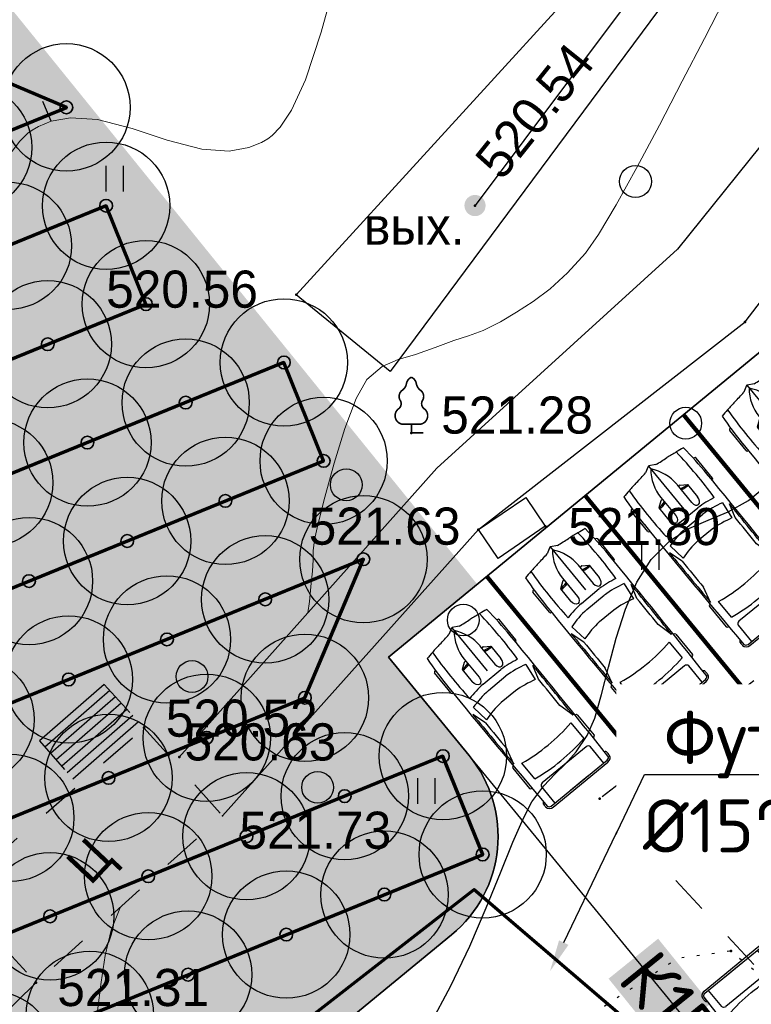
# Model space of a CAD drawing. Header units: millimetres. Extents: x -76021 to 1074922, y 19208 to 400534.
# Tile 16 of 108: x 173666 to 190913, y 110994 to 134185. Entities that reach past the tile are written whole.
import ezdxf
from ezdxf import colors
from ezdxf.entities.mleader import LeaderData, LeaderLine
from ezdxf.math import Vec2, Vec3

# ---------------------------------------------------------------- set-up
doc = ezdxf.new("R2010")
doc.units = ezdxf.units.MM
for name, pattern in [('Д_ТРОТ_ТРУБА', [3, 1.5, -1.5]), ('ДОРОГИ_СТРОЯЩ', [9, 8, -1]), ('Контура низ откосов  Штриховая 0.1-0.5 - - - - - - -', [0.6, 0.1, -0.5])]:
    doc.linetypes.add(name, pattern=pattern)
for name, color, linetype in [('(004) Точки рельефа', 7, 'Continuous'), ('(004a) Точки рельефа (отк.)', 7, 'Continuous'), ('(014) Водопровод', 5, 'ИК_Водопровод -------в--------'), ('(022) Возд. Линии', 7, 'Continuous'), ('(025) Дорога', 7, 'Continuous'), ('(031) Горизонтали', 42, 'Continuous'), ('(035) Откосы', 7, 'Continuous'), ('(036) Растительность', 7, 'Continuous'), ('(038) Деревья', 7, 'Continuous'), ('(039) Земля', 7, 'Continuous')]:
    doc.layers.add(name, color=color, linetype=linetype)
for name, color, linetype, lineweight in [('(032) Горизонтали утолщенные', 32, 'Continuous', 30), ('(042) Бергштрих', 32, 'Continuous', 30), ('В3', 5, 'производственный водопровод', 50)]:
    doc.layers.add(name, color=color, linetype=linetype, lineweight=lineweight)
doc.styles.add('BM-431', font='txt')
doc.styles.add('D-431', font='txt')
doc.styles.add('GOST', font='isocpeur.ttf')
doc.styles.get("Standard").update_dxf_attribs({"font": 'arial.ttf'})
doc.linetypes.add('GAZ_VOZDUSH', pattern='A,1,-2,["~",Standard,S=3,R=0,X=-1.5,Y=-1.5],-1,10', length=14)
doc.linetypes.add('ИК_Водопровод -------в--------', pattern='A,9,-0.6,["В",Standard,S=1.2,R=0,X=0,Y=-0.6],-1.2', length=10.8)
doc.linetypes.add('ОТКОСЫ_НЕУКР', pattern='A,0.5,["|",Standard,S=1.2,R=0,X=0,Y=-1.2],1,["|",Standard,S=0.5,R=0,X=0,Y=-0.5],0.5', length=2)
doc.linetypes.add('ОТКОСЫ_НЕУКР1', pattern='A,0.5,["|",Standard,S=-1.2,R=0,X=0,Y=1.2],1,["|",Standard,S=-0.5,R=0,X=0,Y=0.5],0.5', length=2)
doc.linetypes.add('ПОДПОРНАЯ СТЕНКА', pattern='A,2,["V",Standard,S=1.2,R=0,X=0,Y=-1.2],0.2,["V",Standard,S=0.8,R=0,X=0,Y=-0.8],0.25,["V",Standard,S=0.3,R=0,X=0,Y=-0.3],0.25', length=2.7)
doc.linetypes.add('производственный водопровод', pattern='A,5,-0.5,["В3",Standard,S=0.7,R=0,X=0,Y=-0.35],-2', length=7.5)

# ---------------------------------------------------------------- blocks, each defined once
blk = doc.blocks.new('d')
at = {"layer": '(038) Деревья'}
blk.add_ellipse((0, 0), major_axis=(0.265, 0.265), ratio=1, start_param=5.497787, end_param=11.780972, dxfattribs=at)
blk = doc.blocks.new('I04010')
for p, q in [((-0.412273, 0.007146), (-0.412273, 1.207146)), ((0.387727, 1.207146), (0.387727, 0.007146))]:
    blk.add_line(p, q)
blk = doc.blocks.new('karagach-flat-63')
at = {"layer": '(038) Деревья', "const_width": 0.0375}
for points in [[(-0.208, 1.009, 0.181567), (-0.117, 1.159, 0.303004)], [(0, 1.312, 0.246034), (-0.117, 1.159, 0.489079)], [(0, 1.312, -0.246034), (0.117, 1.159, -0.489079)], [(0.208, 1.009, -0.181567), (0.117, 1.159, -0.303004)], [(-0.208, 1.009, 0.430853), (-0.255, 0.753, 0.548276)], [(0.208, 1.009, -0.430853), (0.255, 0.753, -0.548276)], [(-0.315, 0.559, 0.383603), (-0.255, 0.753, 0.352912)], [(0.315, 0.559, -0.383603), (0.255, 0.753, -0.352912)], [(-0.315, 0.559, 0.626949), (-0.218, 0.206, 0.702465)], [(0.315, 0.559, -0.626949), (0.218, 0.206, -0.702465)]]:
    blk.add_lwpolyline(points, format="xyb", dxfattribs=at)
for points in [[(0, 0.206), (-0.218, 0.206)], [(0, 0), (0, 0.206)], [(0, 0.206), (0.218, 0.206)], [(0, 0), (0.281, 0)]]:
    blk.add_lwpolyline(points, dxfattribs=at)
at = {"layer": '(038) Деревья'}
blk.add_lwpolyline([(0, 0), (0, 0.206)], dxfattribs=at)
blk = doc.blocks.new('A$C05d28b1e')
at = {"layer": '(014) Водопровод', "linetype": 'ByBlock'}
h = blk.add_hatch(color=0, dxfattribs=at)
edge = h.paths.add_edge_path()
edge.add_arc((-90348, -74918), 250, 0, 360)
at = {"layer": '(004) Точки рельефа', "color": 7, "linetype": 'ByBlock', "lineweight": -2}
for p in [(-90348, -74918), (-94563, -77018), (-83981, -77658), (-91848, -80273), (-90266, -82549), (-88693, -82473), (-98152, -87219), (-87406, -88886), (-84317, -92479), (-100697, -93219)]:
    blk.add_point(p, dxfattribs=at)
at = {"layer": '(004) Точки рельефа', "color": 7}
blk.add_point((-96304, -89290), dxfattribs=at)
at = {"layer": '(004a) Точки рельефа (отк.)', "color": 7, "linetype": 'ByBlock', "lineweight": -2}
blk.add_point((-97320, -87907), dxfattribs=at)
at = {"layer": '(014) Водопровод', "linetype": 'GAZ_VOZDUSH', "ltscale": 600, "flags": 128}
blk.add_lwpolyline([(-44342, -33518), (-44199, -33721), (-51302, -39257), (-66135, -51011), (-83417, -65659), (-90348, -74918)], dxfattribs=at)
at = {"layer": '(025) Дорога', "linetype": 'Д_ТРОТ_ТРУБА', "ltscale": 600, "flags": 128}
for points in [[(-82343, -85020), (-87406, -88886), (-78715, -98237), (-74438, -94524)], [(-99094, -86195), (-98142, -87230)], [(-98152, -87219), (-98152, -87219), (-96302, -89288), (-100697, -93219), (-102628, -91119), (-98152, -87219)], [(-100618, -87522), (-99704, -88571)]]:
    blk.add_lwpolyline(points, dxfattribs=at)
at = {"layer": '(025) Дорога', "ltscale": 600}
for points in [[(-99094, -86195), (-100618, -87522)], [(-98959, -86342), (-100486, -87673)], [(-98823, -86489), (-100355, -87824)], [(-98688, -86636), (-100224, -87974)], [(-98552, -86784), (-100092, -88125)], [(-98417, -86931), (-99961, -88276)], [(-98282, -87078), (-99829, -88427)]]:
    blk.add_lwpolyline(points, dxfattribs=at)
at = {"layer": '(031) Горизонтали', "color": 42, "linetype": 'Continuous', "lineweight": 0, "ltscale": 600}
for points in [[(-101360, -73770), (-101081, -73400), (-100886, -73214), (-100786, -73141), (-100640, -73055), (-100342, -72931), (-99882, -72848), (-99246, -72891), (-98429, -73103), (-97604, -73377), (-96785, -73590), (-96145, -73634), (-95681, -73553), (-95380, -73430), (-95233, -73344), (-95132, -73270), (-94940, -73075), (-94672, -72673), (-94346, -71958), (-93972, -70833), (-93614, -69522)], [(-94291, -84513), (-94250, -84245), (-94208, -83813), (-94181, -83528), (-94161, -83263), (-94162, -83051), (-94132, -82790), (-94052, -82437), (-93891, -81790), (-93671, -80987), (-93416, -80166), (-93149, -79463), (-92895, -79018), (-92535, -78711), (-92162, -78544), (-91752, -78425), (-91284, -78261), (-90849, -78095), (-90499, -77986), (-90158, -77863), (-89748, -77656), (-89368, -77431), (-88978, -77178), (-88577, -76876), (-88165, -76504), (-87741, -76040), (-87436, -75600), (-87023, -74903), (-86535, -74021), (-86003, -73025), (-85462, -71987), (-84942, -70981), (-84478, -70076)], [(-101116, -99423), (-100498, -98059), (-100029, -96977), (-99748, -96256), (-99503, -95406), (-99347, -94618), (-99245, -93887), (-99163, -93209), (-99067, -92578), (-98925, -91988), (-98703, -91436)]]:
    blk.add_lwpolyline(points, dxfattribs=at)
at = {"layer": '(032) Горизонтали утолщенные', "color": 32, "linetype": 'Continuous', "lineweight": 30, "ltscale": 600}
blk.add_lwpolyline([(-91417, -94226), (-90916, -93294), (-90473, -92360), (-90083, -91460), (-89744, -90633), (-89454, -89916), (-89209, -89345), (-89007, -88959), (-88727, -88582), (-88466, -88308), (-88214, -88066), (-87963, -87787), (-87704, -87402), (-87527, -86988), (-87365, -86436), (-87201, -85793), (-87018, -85106), (-86802, -84423), (-86534, -83791), (-86199, -83256), (-85758, -82813), (-85311, -82528), (-84853, -82325), (-84383, -82129), (-83900, -81862), (-83399, -81448)], dxfattribs=at)
at = {"layer": '(035) Откосы', "linetype": 'ОТКОСЫ_НЕУКР', "ltscale": 600}
blk.add_lwpolyline([(-43467, -33713), (-50228, -38972), (-65716, -51272), (-69386, -54487), (-82461, -65521), (-92351, -78829), (-94563, -77018), (-83792, -65233), (-70933, -54336), (-66615, -50729), (-55308, -41565), (-45031, -33845), (-46804, -31485)], dxfattribs=at)
at = {"layer": '(035) Откосы', "linetype": 'ОТКОСЫ_НЕУКР1', "ltscale": 600}
for points in [[(-50986, -41802), (-59240, -47211), (-69359, -56302), (-77751, -66219), (-85575, -75948), (-91245, -81100), (-97320, -87907)], [(-96304, -89290), (-90266, -82549), (-83981, -77658), (-77327, -68971), (-66727, -56448), (-57800, -48932), (-50342, -42474)], [(-113250, -105099), (-111868, -104186), (-100697, -93219)]]:
    blk.add_lwpolyline(points, dxfattribs=at)
at = {"layer": '(035) Откосы', "linetype": 'ПОДПОРНАЯ СТЕНКА', "ltscale": 600, "flags": 128}
blk.add_lwpolyline([(-90266, -82549), (-89153, -81794), (-88693, -82473), (-89806, -83228)], close=True, dxfattribs=at)
at = {"layer": '(039) Земля', "linetype": 'Контура низ откосов  Штриховая 0.1-0.5 - - - - - - -', "ltscale": 600, "flags": 128}
blk.add_lwpolyline([(-86134, -102214), (-85379, -102811), (-81529, -99320), (-80460, -97859), (-81142, -95971), (-82766, -93773), (-84317, -92479), (-85585, -92655), (-87908, -94181), (-90103, -96202), (-90561, -97025), (-90388, -97739), (-89186, -99301), (-86134, -102214)], dxfattribs=at)
at = {"layer": '(042) Бергштрих', "color": 32, "linetype": 'Continuous', "lineweight": 30, "ltscale": 600}
blk.add_line((-100342, -72931), (-100535, -72469), dxfattribs=at)
at = {"layer": '(022) Возд. Линии', "xscale": 1000, "yscale": 1000, "zscale": 1000}
blk.add_blockref('karagach-flat-63', (-91848, -80273), dxfattribs=at)
at = {"layer": '(036) Растительность', "linetype": 'Continuous', "xscale": 500, "yscale": 500, "zscale": 500}
for p in [(-98837, -74589), (-86209, -83498), (-91492, -89011)]:
    blk.add_blockref('I04010', p, dxfattribs=at)
at = {"layer": '(038) Деревья', "linetype": 'Continuous', "xscale": 1000, "yscale": 1000, "zscale": 1000}
for p in [(-86565, -74351), (-85381, -80045), (-93382, -81495), (-90625, -84681), (-97018, -86011), (-94059, -88621)]:
    blk.add_blockref('d', p, dxfattribs=at)
at = {"layer": '(004) Точки рельефа', "linetype": 'ByBlock', "insert": (-90056, -74087), "char_height": 875, "attachment_point": 4, "rotation": 51.3096, "style": 'D-431'}
blk.add_mtext('520.54', dxfattribs=at)
at = {"layer": '(004) Точки рельефа', "linetype": 'ByBlock', "char_height": 875, "attachment_point": 4, "style": 'D-431'}
for s, insert in [('520.56', (-99044, -76893)), ('521.28', (-91146, -79858)), ('521.63', (-94269, -82475)), ('521.80', (-88150, -82485)), ('520.52', (-97637, -86997)), ('522.06', (-86906, -88881)), ('521.73', (-95902, -89638)), ('521.31', (-100195, -93342))]:
    blk.add_mtext(s, dxfattribs=dict(at, insert=insert))
at = {"layer": '(004a) Точки рельефа (отк.)', "linetype": 'ByBlock', "insert": (-97195, -87557), "char_height": 875, "attachment_point": 4, "style": 'D-431'}
blk.add_mtext('520.63', dxfattribs=at)
at = {"layer": '(014) Водопровод', "color": 0, "linetype": 'Continuous', "style": 'BM-431'}
blk.add_text('вых.', height=875, dxfattribs=at).set_placement((-92965, -75840))
at = {"layer": '(025) Дорога', "linetype": 'ДОРОГИ_СТРОЯЩ', "style": 'BM-431'}
blk.add_text('Ц', height=875, rotation=46.7599, dxfattribs=at).set_placement((-99416, -90956))
blk = doc.blocks.new('*U311')
at = {"color": 7, "true_color": 0xffffff, "const_width": 100}
blk.add_lwpolyline([(-3000, 0), (3000, 0)], dxfattribs=at)
blk = doc.blocks.new('*U312')
at = {"color": 0, "linetype": 'ByBlock', "lineweight": -2, "transparency": 16777216}
for p in [(0, 6000), (0, 3000), (0, 0)]:
    blk.add_blockref('*U311', p, dxfattribs=at)
blk = doc.blocks.new('*U310')
for p, q in [((536, 950), (536, 936)), ((1182, 988), (568, 988)), ((1214, 950), (1214, 950)), ((3440, 942), (3440, 950)), ((3472, 988), (4087, 988)), ((4119, 950), (4119, 934)), ((1779, 801), (2195, 746)), ((2235, 810), (1899, 912)), ((3412, 904), (3030, 807)), ((3516, 746), (3994, 746)), ((4736, 746), (4242, 746)), ((4736, -851), (4736, 851)), ((4785, -832), (4785, 832)), ((4179, 670), (4179, -670)), ((756, 241), (1313, 241)), ((816, 241), (816, 283)), ((820, 295), (918, 436)), ((918, 436), (1294, 436)), ((1496, -274), (1496, 274)), ((1690, -267), (1690, 267)), ((4736, -267), (4736, 267)), ((83, 156), (3, 10)), ((2102, 216), (2102, -216)), ((0, 0), (1313, 0)), ((3, -10), (83, -156)), ((756, -241), (1313, -241)), ((816, -241), (816, -283)), ((820, -295), (918, -436)), ((918, -436), (1294, -436)), ((2195, -746), (1779, -801)), ((2235, -810), (1899, -912)), ((3412, -904), (3030, -807)), ((3994, -746), (3516, -746)), ((4242, -746), (4736, -746)), ((536, -950), (536, -936)), ((1182, -988), (568, -988)), ((1214, -950), (1214, -950)), ((3440, -942), (3440, -950)), ((3472, -988), (4087, -988)), ((4119, -950), (4119, -934))]:
    blk.add_line(p, q)
for centre, major_axis, ratio, start_param, end_param in [((1046, -12468), (0, 13417), 0.842304, 0.00281, 0.075598), ((568, 950), (0, -37.6), 0.842304, 3.141593, 4.712389), ((1638, -268113), (0, 269063), 0.842304, -0.013397, 0.002797), ((1182, 950), (0, 37.6), 0.842304, -1.570796, 0), ((3472, 950), (0, -37.6), 0.842304, 3.141593, 4.712389), ((4087, 950), (0, 37.6), 0.842304, -1.570796, 0), ((4588, 910), (0, 56.4), 0.842304, -0.013017, 1.249894), ((1638, -268131), (0, 269121), 0.842304, -0.013397, -0.013017), ((4673, 832), (0, -133), 0.842304, 1.570796, 3.128196), ((6583, -699), (0, -7755), 0.842304, 4.528606, 4.561838), ((6757, -699), (0, 7958), 0.842304, 1.367076, 1.39176), ((952, -15087), (0, -15833), 0.842304, 3.096046, 3.200911), ((3414, 137), (0, -2280), 0.842304, 4.449482, 4.652344), ((3436, 137), (0, 2077), 0.842304, 1.245306, 1.50788), ((1638, -268113), (0, -269025), 0.842304, 3.133765, 3.140441), ((3800, 71), (0, -2021), 0.842304, 4.372215, 4.640744), ((2433, -93125), (0, -93935), 0.842304, 3.134049, 3.144098), ((434, 0), (0, 3734), 0.842304, 4.511394, 4.913384), ((912, 0), (0, 3734), 0.842304, 4.511394, 4.913384), ((4242, 670), (0, 75.2), 0.842304, 0, 1.570796), ((4673, 851), (0, -75.2), 0.842304, 1.570796, 3.128196), ((-5194, 1331), (0, -6374), 0.842304, 1.385369, 1.434372), ((756, -1185), (0, 1427), 0.842304, 0, 0.590319), ((832, 283), (0, 18.8), 0.842304, 0.879714, 1.570796), ((331, 432), (0, 696), 0.842304, 4.435146, 4.718221), ((361, 432), (0, 696), 0.842304, 4.435146, 4.718221), ((1290, 339), (161, -9), 0.603834, -1.395552, 1.581315), ((16, 0), (0, -18.8), 0.842304, 4.131459, 5.293319), ((-5194, -1331), (0, 6374), 0.842304, -1.434372, -1.385369), ((756, 1185), (0, 1427), 0.842304, 2.551274, 3.141593), ((3800, -71), (0, -2021), 0.842304, -1.499151, -1.230623), ((832, -283), (0, -18.8), 0.842304, 4.712389, 5.403472), ((331, -432), (0, -696), 0.842304, 1.564964, 1.848039), ((361, -432), (0, -696), 0.842304, 1.564964, 1.848039), ((3414, -137), (0, -2280), 0.842304, -1.510751, -1.307889), ((3436, -137), (0, -2077), 0.842304, -1.50788, -1.245306), ((6583, 699), (0, 7755), 0.842304, 1.721348, 1.754579), ((4242, -670), (0, -75.2), 0.842304, 4.712389, 6.283185), ((6757, 699), (0, 7958), 0.842304, 1.749832, 1.774517), ((952, 15087), (0, -15833), 0.842304, -0.059319, 0.045547), ((1046, 12468), (0, -13417), 0.842304, -0.075598, -0.00281), ((1638, 268113), (0, 269063), 0.842304, 3.138796, 3.15499), ((1638, 268113), (0, -269025), 0.842304, 0.001152, 0.007828), ((2433, 93125), (0, -93935), 0.842304, -0.002505, 0.007544), ((4673, -851), (0, 75.2), 0.842304, 3.15499, 4.712389), ((4673, -832), (0, -133), 0.842304, 0.013397, 1.570796), ((568, -950), (0, 37.6), 0.842304, 1.570796, 3.141593), ((1182, -950), (0, -37.6), 0.842304, 0, 1.570796), ((3472, -950), (0, -37.6), 0.842304, -1.570796, 0), ((4087, -950), (0, 37.6), 0.842304, 3.141593, 4.712389), ((4588, -910), (0, -56.4), 0.842304, -1.249894, 0.013017), ((1638, 268131), (0, 269121), 0.842304, 3.15461, 3.15499)]:
    blk.add_ellipse(centre, major_axis=major_axis, ratio=ratio, start_param=start_param, end_param=end_param)
at = {"extrusion": (0, 0, -1)}
blk.add_ellipse((1290, -339), major_axis=(161, 9), ratio=0.603834, start_param=-1.395552, end_param=1.581315, dxfattribs=at)
blk = doc.blocks.new('*U319')
blk.add_blockref('*U310', (-1936, -355))
blk = doc.blocks.new('*U320')
at = {"color": 0, "linetype": 'ByBlock', "lineweight": -2, "transparency": 16777216}
for p in [(0, 9000), (0, 6000), (0, 3000), (0, 0)]:
    blk.add_blockref('*U319', p, dxfattribs=at)
blk = doc.blocks.new('*U317')
blk.add_blockref('*U310', (-1936, -355))
blk = doc.blocks.new('*U318')
at = {"color": 0, "linetype": 'ByBlock', "lineweight": -2, "transparency": 16777216}
blk.add_blockref('*U317', (0, 0), dxfattribs=at)
blk = doc.blocks.new('фонтан разбрызгиватель')
h = blk.add_hatch(color=256)
h.dxf.hatch_style = 1
h.set_gradient(color1=(0, 0, 255), color2=(0, 0, 255), tint=1)
h.paths.add_polyline_path([(150, 0, 1), (-150, 0, 1)])
at = {"lineweight": 35}
blk.add_circle((0, 0), 150, dxfattribs=at)

msp = doc.modelspace()

# ---------------------------------------------------------------- block references
at = {"color": 5, "lineweight": 50}
msp.add_blockref('A$C05d28b1e', (274748.019, 204725.492), dxfattribs=at)

# ---------------------------------------------------------------- next in the draw order: hatches: boundary and pattern name
at = {"true_color": 0xbdffbd, "transparency": 33554687}
h = msp.add_hatch(color=254, dxfattribs=at)
h.dxf.hatch_style = 1
h.paths.add_polyline_path([(214820.88, 216948.725), (217126.116, 218322.021), (215603.663, 220877.635), (209171.331, 217045.709), (215496.664, 206427.905), (221928.995, 210259.83), (220406.542, 212815.444), (218101.307, 211442.149)], flags=16)
h.paths.add_polyline_path([(224023.649, 225893.664), (217321.878, 221901.225), (218844.331, 219345.611), (221149.566, 220718.907), (224429.993, 215212.33), (222124.757, 213839.035), (223647.21, 211283.421), (230348.982, 215275.86)], flags=16)
h.paths.add_polyline_path([(198145.918, 256389.508), (196714.622, 258810.696), (195945.576, 258343.355), (195452.223, 259155.207), (180753.437, 250222.923), (181792.074, 248513.762), (184954.022, 250435.242), (185778.519, 249078.468)], flags=17)
h.paths.add_polyline_path([(112361.948, 220188.45), (111031.926, 219380.211), (111784.936, 218141.073), (110930.404, 217621.783), (111501.659, 216681.738), (112356.234, 217201.053), (113109.244, 215961.915), (114308.017, 216690.396)], flags=17)
h.paths.add_polyline_path([(105307.447, 232868.899), (103501.698, 231771.566), (104254.708, 230532.428), (103400.281, 230013.202), (108385.746, 221809.221), (109240.278, 222328.51), (109993.288, 221089.372), (111388.913, 221937.478)], flags=17)
h.paths.add_polyline_path([(156979.321, 232925.067), (156752.863, 233297.721), (159914.811, 235219.201), (158876.174, 236928.362), (144177.388, 227996.078), (144670.741, 227184.227), (143901.694, 226716.886), (144568.743, 225588.502)], flags=17)
h.paths.add_polyline_path([(142502.741, 224367.177), (141850.549, 225470.429), (141081.502, 225003.088), (140588.149, 225814.939), (140331.775, 225659.144), (141058.822, 224462.731), (136016.796, 221398.75), (135886.966, 221612.395), (132969.513, 219839.492), (133454.857, 219018.482)], flags=17)
edge = h.paths.add_edge_path(flags=17)
edge.add_line((209900.143, 266779.777), (204300.545, 276526.419))
edge.add_line((204300.545, 276526.419), (202947.914, 275704.44))
edge.add_line((202947.914, 275704.44), (208270.931, 266944.989))
edge.add_line((208270.931, 266944.989), (204339.861, 264556.123))
edge.add_line((204339.861, 264556.123), (205066.907, 263359.71))
edge.add_line((205066.907, 263359.71), (200024.882, 260295.729))
edge.add_line((200024.882, 260295.729), (199297.835, 261492.142))
edge.add_line((199297.835, 261492.142), (199041.461, 261336.346))
edge.add_line((199041.461, 261336.346), (199534.814, 260524.494))
edge.add_line((199534.814, 260524.494), (198765.767, 260057.154))
edge.add_line((198765.767, 260057.154), (200211.92, 257610.833))
edge.add_line((200211.92, 257610.833), (208825.536, 262702.809))
edge.add_arc((207298.879, 265285.311), 3000, 300.5896345, 389.8780372)
edge = h.paths.add_edge_path(flags=17)
edge.add_line((103051.568, 200547.289), (115708.556, 208238.796))
edge.add_arc((114150.599, 210802.537), 3000, 301.2865698, 389.0884551)
edge.add_line((116772.21, 212261.015), (115281.052, 214941.368))
edge.add_line((115281.052, 214941.368), (114147.882, 214252.754))
edge.add_line((114147.882, 214252.754), (114900.892, 213013.616))
edge.add_line((114900.892, 213013.616), (114046.317, 212494.3))
edge.add_line((114046.317, 212494.3), (114409.79, 211896.176))
edge.add_line((114409.79, 211896.176), (101761.821, 204210.15))
edge.add_line((101761.821, 204210.15), (101398.406, 204808.177))
edge.add_line((101398.406, 204808.177), (100543.808, 204288.848))
edge.add_line((100543.808, 204288.848), (99790.798, 205527.986))
edge.add_line((99790.798, 205527.986), (97397.99, 204073.904))
edge.add_line((97397.99, 204073.904), (98929.869, 201553.074))
edge.add_arc((101493.611, 203111.031), 3000, 211.2865698, 301.2865698)
h.paths.add_polyline_path([(97999.15, 208476.285), (98853.749, 208995.615), (98282.494, 209935.661), (97427.851, 209416.305), (96674.841, 210655.443), (94282.077, 209201.388), (96359.352, 205783.065), (98752.16, 207237.147)], flags=17)
h.paths.add_polyline_path([(90752.371, 222327.079), (89897.624, 221807.659), (89144.614, 223046.798), (86751.954, 221592.806), (93243.44, 210910.549), (95636.204, 212364.604), (94883.194, 213603.742), (95737.836, 214123.098)], flags=17)
edge = h.paths.add_edge_path(flags=17)
edge.add_line((100492.154, 234798.756), (100855.623, 234200.64))
edge.add_line((100855.623, 234200.64), (101710.05, 234719.865))
edge.add_line((101710.05, 234719.865), (102463.06, 233480.727))
edge.add_line((102463.06, 233480.727), (104334.413, 234617.926))
edge.add_line((104334.413, 234617.926), (103714.557, 235732.115))
edge.add_arc((101092.946, 234273.637), 3000, 29.0884551, 121.2865698)
edge.add_line((99534.99, 236837.379), (85997.641, 228610.887))
edge.add_arc((87555.597, 226047.145), 3000, 121.2865698, 211.2865698)
edge.add_line((84991.856, 224489.189), (85713.317, 223301.967))
edge.add_line((85713.317, 223301.967), (88105.976, 224755.959))
edge.add_line((88105.976, 224755.959), (87352.966, 225995.097))
edge.add_line((87352.966, 225995.097), (88207.713, 226514.517))
edge.add_line((88207.713, 226514.517), (87844.185, 227112.731))
edge.add_line((87844.185, 227112.731), (100492.154, 234798.756))
edge = h.paths.add_edge_path(flags=17)
edge.add_line((206429.526, 217740.334), (224718.274, 228635.469))
edge.add_line((224718.274, 228635.469), (228392.671, 222467.567))
edge.add_line((228392.671, 222467.567), (233629.64, 225476.287))
edge.add_line((233629.64, 225476.287), (230763.019, 230465.919))
edge.add_arc((228161.755, 228971.453), 3000, 29.8780372, 120.0993966)
edge.add_line((226657.251, 231566.923), (203230.482, 217987.23))
edge.add_arc((204734.987, 215391.76), 3000, 120.0993966, 209.6273998)
edge.add_line((202127.211, 213908.687), (205080.543, 208715.666))
edge.add_line((205080.543, 208715.666), (210103.883, 211572.499))
edge.add_line((210103.883, 211572.499), (206429.526, 217740.334))
edge = h.paths.add_edge_path(flags=17)
edge.add_line((215489.1, 196338.802), (220126.391, 198832.989))
edge.add_arc((218705.336, 201475.072), 3000, 298.2737705, 330.6005223)
edge.add_line((221318.991, 200002.384), (224444.814, 205549.945))
edge.add_arc((227058.469, 204077.258), 3000, 120.9636572, 150.6005223, ccw=False)
edge.add_line((225514.986, 206649.739), (237068.791, 213581.994))
edge.add_arc((235525.308, 216154.476), 3000, 300.9636572, 389.8780372)
edge.add_line((238126.571, 217648.942), (236200.481, 221001.489))
edge.add_line((236200.481, 221001.489), (234625.951, 223742.111))
edge.add_line((234625.951, 223742.111), (229416.389, 220749.137))
edge.add_line((229416.389, 220749.137), (233090.787, 214581.235))
edge.add_line((233090.787, 214581.235), (214802.04, 203686.1))
edge.add_line((214802.04, 203686.1), (211127.682, 209853.934))
edge.add_line((211127.682, 209853.934), (206069.258, 206977.149))
edge.add_line((206069.258, 206977.149), (211460.269, 197497.812))
edge.add_arc((214068.044, 198980.885), 3000, 209.6273998, 298.2737705)
edge = h.paths.add_edge_path(flags=17)
edge.add_line((194192.973, 196985.951), (199241.318, 187599.865))
edge.add_line((199241.318, 187599.865), (206679.698, 191600.629))
edge.add_arc((205258.643, 194242.712), 3000, 298.2737705, 389.6273998)
edge.add_line((207866.419, 195725.785), (202800.909, 204632.774))
edge.add_line((202800.909, 204632.774), (195139.317, 200275.536))
edge.add_arc((192052.271, 199382.7), 3213.567, 0, 16.130926, ccw=False)
edge.add_arc((192052.271, 199382.7), 3213.567, 311.7702443, 360, ccw=False)
edge = h.paths.add_edge_path(flags=17)
edge.add_line((190745.269, 183030.23), (197920.277, 186889.338))
edge.add_line((197920.277, 186889.338), (192871.931, 196275.424))
edge.add_arc((192052.271, 199382.7), 3213.567, 223.1238736, 284.7772966, ccw=False)
edge.add_line((189706.76, 197185.977), (182063.185, 192838.986))
edge.add_line((182063.185, 192838.986), (186682.131, 184251.258))
edge.add_arc((189324.213, 185672.313), 3000, 208.2737705, 298.2737705)
edge = h.paths.add_edge_path(flags=17)
edge.add_line((189911.568, 201779.449), (188415.098, 204561.747))
edge.add_line((188415.098, 204561.747), (188128.985, 204387.879))
edge.add_line((188128.985, 204387.879), (185951.459, 207971.174))
edge.add_line((185951.459, 207971.174), (179296.89, 204113.749))
edge.add_arc((180801.395, 201518.279), 3000, 120.0993966, 208.2737705)
edge.add_line((178159.312, 200097.223), (181352.459, 194160.396))
edge.add_line((181352.459, 194160.396), (188965.224, 198489.865))
edge.add_arc((192052.271, 199382.7), 3213.567, 180, 196.130926, ccw=False)
edge.add_arc((192052.271, 199382.7), 3213.567, 131.7702443, 180, ccw=False)
edge = h.paths.add_edge_path(flags=17)
edge.add_line((202059.373, 205936.662), (198690.902, 211859.646))
edge.add_arc((196083.126, 210376.573), 3000, 29.6273998, 120.0993966)
edge.add_line((194578.621, 212972.043), (194085.678, 212686.301))
edge.add_line((194085.678, 212686.301), (196162.043, 209269.476))
edge.add_line((196162.043, 209269.476), (189698.743, 205341.803))
edge.add_line((189698.743, 205341.803), (191232.61, 202489.977))
edge.add_arc((192052.271, 199382.7), 3213.567, 43.1238736, 104.7772966, ccw=False)
edge.add_line((194397.781, 201579.424), (202059.373, 205936.662))
edge = h.paths.add_edge_path(flags=17)
edge.add_line((164213.301, 219576.775), (163356.425, 220986.833))
edge.add_line((163356.425, 220986.833), (167159.309, 223297.802))
edge.add_line((167159.309, 223297.802), (163861.634, 228724.388))
edge.add_line((163861.634, 228724.388), (160699.686, 226802.909))
edge.add_line((160699.686, 226802.909), (159056.75, 229506.492))
edge.add_line((159056.75, 229506.492), (146556.018, 222116.632))
edge.add_arc((148266.262, 219651.868), 3000, 124.755902, 210.5896345)
edge.add_line((145683.76, 218125.211), (151374.674, 208498.427))
edge.add_line((151374.674, 208498.427), (153745.995, 209939.452))
edge.add_line((153745.995, 209939.452), (152291.902, 212332.277))
edge.add_line((152291.902, 212332.277), (164213.301, 219576.775))
h.paths.add_polyline_path([(183974.435, 211224.524), (183689.605, 211693.234), (183143.525, 212591.853), (182972.609, 212487.989), (183388.064, 211804.325), (176636.877, 207701.706), (176221.422, 208385.37), (172290.351, 205996.504), (172082.624, 206338.336), (160289.412, 199171.736), (158835.319, 201564.562), (156421.976, 200098.001), (158829.701, 195944.357)], flags=17)
edge = h.paths.add_edge_path(flags=17)
edge.add_line((138322.92, 217249.602), (127699.711, 210969.647))
edge.add_arc((129226.368, 208387.145), 3000, 120.5896345, 209.0884551)
edge.add_line((126604.758, 206928.667), (137798.028, 186808.79))
edge.add_arc((140419.639, 188267.268), 3000, 209.0884551, 301.2865699)
edge.add_line((141977.595, 185703.526), (155410.644, 193866.636))
edge.add_line((155410.644, 193866.636), (153002.92, 198020.28))
edge.add_line((153002.92, 198020.28), (151998.675, 197410.012))
edge.add_line((151998.675, 197410.012), (146909.35, 205784.901))
edge.add_line((146909.35, 205784.901), (147956.098, 206420.998))
edge.add_line((147956.098, 206420.998), (142240.424, 216089.668))
edge.add_arc((139657.921, 214563.011), 3000, 30.5896345, 116.4233669)
edge = h.paths.add_edge_path(flags=17)
edge.add_line((196998.758, 251064.703), (187855.948, 245659.892))
edge.add_line((187855.948, 245659.892), (188900.845, 243940.429))
edge.add_line((188900.845, 243940.429), (185738.897, 242018.95))
edge.add_line((185738.897, 242018.95), (189036.572, 236592.363))
edge.add_line((189036.572, 236592.363), (192839.455, 238903.332))
edge.add_line((192839.455, 238903.332), (193696.331, 237493.274))
edge.add_line((193696.331, 237493.274), (204596.178, 244108.099))
edge.add_line((204596.178, 244108.099), (201107.919, 250008.859))
edge.add_arc((198525.416, 248482.202), 3000, 30.5896345, 120.589661)
edge = h.paths.add_edge_path(flags=17)
edge.add_arc((212280.818, 256613.765), 3000, 29.8780372, 120.5896345)
edge.add_line((210754.161, 259196.267), (205607.1, 256153.561))
edge.add_arc((207133.758, 253571.058), 3000, 120.5896345, 210.5896345)
edge.add_line((204551.255, 252044.401), (208039.514, 246143.641))
edge.add_line((208039.514, 246143.641), (209464.396, 243798.885))
edge.add_line((209464.396, 243798.885), (213908.468, 246499.496))
edge.add_line((213908.468, 246499.496), (215414.178, 244021.729))
edge.add_line((215414.178, 244021.729), (221098.712, 247287.582))
edge.add_line((221098.712, 247287.582), (214882.081, 258108.231))
edge = h.paths.add_edge_path(flags=17)
edge.add_line((225781.428, 239136.861), (223091.333, 243819.231))
edge.add_line((223091.333, 243819.231), (217492.082, 240602.374))
edge.add_line((217492.082, 240602.374), (218997.792, 238124.607))
edge.add_line((218997.792, 238124.607), (214553.973, 235424.149))
edge.add_line((214553.973, 235424.149), (217362.49, 230802.51))
edge.add_line((217362.49, 230802.51), (224684.669, 235046.925))
edge.add_arc((223180.164, 237642.395), 3000, 300.0993966, 389.8780372)
h.paths.add_polyline_path([(213901.12, 228796.072), (212589.744, 230954.048), (201822.028, 224410.631), (202029.756, 224068.799), (198098.685, 221679.932), (198514.14, 220996.268), (191762.953, 216893.649), (191347.498, 217577.313), (191176.582, 217473.45), (192007.956, 216105.357)], flags=17)
h.paths.add_polyline_path([(220749.615, 219078.231), (222796.796, 215641.801), (218501.258, 213082.825), (216454.077, 216519.255)], flags=16)
edge = h.paths.add_edge_path(flags=17)
edge.add_line((126035.661, 228965.747), (124411.958, 227979.041))
edge.add_line((124411.958, 227979.041), (123678.889, 229185.364))
edge.add_line((123678.889, 229185.364), (116457.688, 225168.001))
edge.add_line((116457.688, 225168.001), (121741.495, 215670.37))
edge.add_arc((124363.106, 217128.847), 3000, 209.0884551, 300.5896345)
edge.add_line((125889.763, 214546.345), (132421.856, 218407.819))
edge.add_line((132421.856, 218407.819), (131358.679, 220206.296))
edge.add_line((131358.679, 220206.296), (126035.661, 228965.747))
edge = h.paths.add_edge_path(flags=17)
edge.add_line((181938.326, 178293.379), (154215.054, 163382.302))
edge.add_arc((152793.999, 166024.385), 3000, 209.0884551, 298.2737705, ccw=False)
edge.add_line((150172.388, 164565.907), (147155.126, 169989.43))
edge.add_line((147155.126, 169989.43), (155925.21, 174868.481))
edge.add_line((155925.21, 174868.481), (159609.911, 168683.283))
edge.add_line((159609.911, 168683.283), (174558.382, 177588.519))
edge.add_line((174558.382, 177588.519), (170873.948, 183773.268))
edge.add_line((170873.948, 183773.268), (179811.755, 188580.505))
edge.add_line((179811.755, 188580.505), (183159.353, 182356.517))
edge.add_arc((180517.27, 180935.462), 3000, -61.7262295, 28.2737705, ccw=False)
edge = h.paths.add_edge_path(flags=17)
edge.add_line((143726.855, 182085.873), (170853.271, 198570.284))
edge.add_arc((172411.227, 196006.543), 3000, 28.2737943, 121.2865699, ccw=False)
edge.add_line((175053.31, 197427.599), (178864.385, 190341.894))
edge.add_line((178864.385, 190341.894), (169849.375, 185493.133))
edge.add_line((169849.375, 185493.133), (166164.941, 191677.882))
edge.add_line((166164.941, 191677.882), (151216.47, 182772.646))
edge.add_line((151216.47, 182772.646), (154901.171, 176587.448))
edge.add_line((154901.171, 176587.448), (146182.807, 171737.17))
edge.add_line((146182.807, 171737.17), (142663.201, 178063.653))
edge.add_arc((145284.812, 179522.131), 3000, 121.2865699, 209.0884551, ccw=False)
h.paths.add_polyline_path([(165470.316, 188936.077), (160573.403, 186018.845), (162108.789, 183441.522), (164428.379, 184823.369), (167703.868, 179325.081), (165384.278, 177943.234), (166919.663, 175365.911), (171816.576, 178283.144)], flags=16)
h.paths.add_polyline_path([(163666.063, 176919.644), (161346.473, 175537.797), (158070.984, 181036.085), (160390.574, 182417.932), (158855.188, 184995.254), (153958.276, 182078.022), (160304.536, 171425.089), (165201.448, 174342.321)], flags=16)
h.paths.add_polyline_path([(164011.604, 183178.286), (159716.067, 180619.31), (161763.247, 177182.88), (166058.785, 179741.856)], flags=16)
edge = h.paths.add_edge_path()
edge.add_arc((140227.115, 162323.707), 3000, 15.9491425, 119.0884551)
edge.add_line((138768.637, 164945.318), (136829.47, 163866.504))
edge.add_line((136829.47, 163866.504), (119327.735, 195325.831))
edge.add_line((119327.735, 195325.831), (121949.346, 196784.309))
edge.add_arc((120490.868, 199405.919), 3000, 299.0884551, 389.0884551)
edge.add_line((123112.479, 200864.397), (121394.124, 203953.135))
edge.add_arc((118772.514, 202494.657), 3000, 29.0884551, 121.2865698)
edge.add_line((117214.557, 205058.399), (105296.474, 197815.916))
edge.add_arc((101661.242, 203797.981), 7000, 219.1121956, 301.2865698, ccw=False)
edge.add_line((96229.857, 199382.094), (151545.096, 115300.092))
edge.add_line((151545.096, 115300.092), (188931.737, 63929.746))
edge.add_line((188931.737, 63929.746), (189915.299, 64787.522))
edge.add_line((189915.299, 64787.522), (169182.689, 93274.739))
edge.add_line((169182.689, 93274.739), (148747.329, 143403.552))
edge.add_line((148747.329, 143403.552), (143111.633, 163148.059))
edge = h.paths.add_edge_path(flags=17)
edge.add_line((175632.157, 273670.074), (178792.126, 272898.972))
edge.add_line((178792.126, 272898.972), (179563.228, 276058.94))
edge.add_line((179563.228, 276058.94), (182723.196, 275287.838))
edge.add_line((182723.196, 275287.838), (183494.298, 278447.807))
edge.add_line((183494.298, 278447.807), (186654.267, 277676.705))
edge.add_line((186654.267, 277676.705), (187425.369, 280836.673))
edge.add_line((187425.369, 280836.673), (190585.338, 280065.571))
edge.add_line((190585.338, 280065.571), (191356.44, 283225.54))
edge.add_line((191356.44, 283225.54), (198084.502, 281583.744))
edge.add_line((198084.502, 281583.744), (199027.057, 282156.524))
edge.add_line((199027.057, 282156.524), (200507.115, 279720.969))
edge.add_line((200507.115, 279720.969), (201958.507, 280602.963))
edge.add_line((201958.507, 280602.963), (196948.467, 289323.425))
edge.add_arc((194347.203, 287828.959), 3000, 29.8780372, 120.054821)
edge.add_line((192844.718, 290425.598), (161940.601, 272543.65))
edge.add_arc((163443.086, 269947.011), 3000, 120.054821, 211.2865699)
edge.add_line((160879.344, 268389.054), (163966.909, 263308.22))
edge.add_line((163966.909, 263308.22), (164992.406, 263931.403))
edge.add_line((164992.406, 263931.403), (166082.975, 262136.783))
edge.add_line((166082.975, 262136.783), (166128.22, 262164.278))
edge.add_line((166128.22, 262164.278), (167770.016, 268892.341))
edge.add_line((167770.016, 268892.341), (170929.984, 268121.239))
edge.add_line((170929.984, 268121.239), (171701.086, 271281.207))
edge.add_line((171701.086, 271281.207), (174861.055, 270510.105))
edge.add_line((174861.055, 270510.105), (175632.157, 273670.074))
edge = h.paths.add_edge_path(flags=17)
edge.add_line((123057.358, 235990.61), (124699.154, 242718.672))
edge.add_line((124699.154, 242718.672), (127859.123, 241947.57))
edge.add_line((127859.123, 241947.57), (128630.225, 245107.539))
edge.add_line((128630.225, 245107.539), (131790.194, 244336.437))
edge.add_line((131790.194, 244336.437), (132561.296, 247496.406))
edge.add_line((132561.296, 247496.406), (135721.264, 246725.304))
edge.add_line((135721.264, 246725.304), (136492.366, 249885.272))
edge.add_line((136492.366, 249885.272), (139652.335, 249114.17))
edge.add_line((139652.335, 249114.17), (140423.437, 252274.139))
edge.add_line((140423.437, 252274.139), (143583.406, 251503.037))
edge.add_line((143583.406, 251503.037), (144354.508, 254663.005))
edge.add_line((144354.508, 254663.005), (147514.476, 253891.903))
edge.add_line((147514.476, 253891.903), (148285.578, 257051.872))
edge.add_line((148285.578, 257051.872), (155013.641, 255410.076))
edge.add_line((155013.641, 255410.076), (155058.886, 255437.571))
edge.add_line((155058.886, 255437.571), (153968.316, 257232.19))
edge.add_line((153968.316, 257232.19), (154993.813, 257855.372))
edge.add_line((154993.813, 257855.372), (151722.008, 263239.389))
edge.add_arc((149158.266, 261681.432), 3000, 31.2865699, 120.054821)
edge.add_line((147655.781, 264278.072), (127050.739, 252355.444))
edge.add_line((127050.739, 252355.444), (110148.558, 242575.39))
edge.add_arc((111651.043, 239978.751), 3000, 120.054821, 209.0884551)
edge.add_line((109029.432, 238520.273), (115485.369, 226915.741))
edge.add_line((115485.369, 226915.741), (122639.487, 230895.784))
edge.add_line((122639.487, 230895.784), (121971.16, 231995.57))
edge.add_line((121971.16, 231995.57), (123594.863, 232982.276))
edge.add_line((123594.863, 232982.276), (122114.804, 235417.83))
edge.add_line((122114.804, 235417.83), (123057.358, 235990.61))
edge = h.paths.add_edge_path(flags=17)
edge.add_arc((192052.271, 199382.7), 1697.054, -180, 0, ccw=False)
edge.add_arc((192052.271, 199382.7), 1697.054, 0, 180, ccw=False)
edge = h.paths.add_edge_path()
edge.add_line((194002.397, 100264.847), (182386.038, 90725.196))
edge.add_arc((180482.1, 93043.605), 3000, 216.0466202, 309.3937167, ccw=False)
edge.add_line((178056.485, 91278.275), (174519.792, 96137.795))
edge.add_arc((176945.407, 97903.125), 3000, 129.3937167, 216.0466202, ccw=False)
edge.add_line((175041.47, 100221.535), (186386.648, 109538.485))
edge.add_arc((188290.585, 107220.076), 3000, 39.3937167, 129.3937167, ccw=False)
edge.add_line((190608.995, 109124.013), (194416.869, 104487.194))
edge.add_arc((192098.46, 102583.257), 3000, -50.6062833, 39.3937167, ccw=False)
h.paths.add_polyline_path([(225909.097, 121284.113), (227170.774, 119739.025), (227174.817, 119742.344)], flags=17)
edge = h.paths.add_edge_path()
edge.add_line((164910.942, 145006.071), (257456.208, 212136.739))
edge.add_line((257456.208, 212136.739), (211777.921, 293532.009))
edge.add_line((211777.921, 293532.009), (209083.076, 291938.94))
edge.add_line((209083.076, 291938.94), (206029.762, 297103.944))
edge.add_line((206029.762, 297103.944), (208840.815, 298765.71))
edge.add_line((208840.815, 298765.71), (203746.138, 307844.042))
edge.add_line((203746.138, 307844.042), (75953.592, 230203.058))
edge.add_line((75953.592, 230203.058), (95229.836, 200902.177))
edge.add_line((95229.836, 200902.177), (78625.251, 228226.347))
edge.add_line((78625.251, 228226.347), (77404.852, 230234.611))
edge.add_line((77404.852, 230234.611), (82147.774, 233116.831))
edge.add_line((82147.774, 233116.831), (83368.174, 231108.566))
edge.add_line((83368.174, 231108.566), (103750.097, 243494.427))
edge.add_line((103750.097, 243494.427), (190841.405, 293887.785))
edge.add_arc((194347.203, 287828.959), 7000, 29.8780372, 120.054821, ccw=False)
edge.add_line((200416.818, 291316.046), (232723.42, 235083.273))
edge.add_line((232723.42, 235083.273), (241594.922, 219641.564))
edge.add_arc((235525.308, 216154.476), 7000, -59.0363428, 29.8780372, ccw=False)
edge.add_line((239126.768, 210152.019), (228480.382, 203764.213))
edge.add_arc((230023.865, 201191.732), 3000, 120.9636572, 150.6005223)
edge.add_line((227410.21, 202664.419), (225088.421, 198543.818))
edge.add_arc((217247.456, 202961.88), 9000, 298.2737705, 330.6005223, ccw=False)
edge.add_line((221510.622, 195035.632), (158759.568, 161284.717))
edge.add_arc((160180.623, 158642.634), 3000, 118.2737705, 165.4416731)
edge.add_line((157276.946, 159396.73), (154192.339, 147519.332))
edge.add_arc((157096.016, 146765.236), 3000, 165.4416731, 202.178608)
edge.add_line((154317.981, 145632.75), (170267.508, 106507.877))
edge.add_arc((173045.543, 107640.362), 3000, 202.178608, 309.3937167)
edge.add_line((174949.48, 105321.953), (183848.065, 112629.698))
edge.add_arc((181944.127, 114948.108), 3000, 309.3937167, 399.3937167)
edge.add_line((184262.537, 116852.045), (182358.6, 119170.454))
edge.add_line((182358.6, 119170.454), (184450.98, 120888.77))
edge.add_line((184450.98, 120888.77), (164910.942, 145006.071))
h.paths.add_polyline_path([(232804.518, 119188.799), (230271.781, 122278.038), (230269.76, 122276.379)], flags=17)
edge = h.paths.add_edge_path()
edge.add_line((214580.176, 86091.88), (201888.851, 101756.153))
edge.add_line((201888.851, 101756.153), (198859.39, 99077.572))
edge.add_line((198859.39, 99077.572), (184472.652, 87262.814))
edge.add_arc((186376.589, 84944.405), 3000, 129.3937167, 216.0466202)
edge.add_line((183950.973, 83179.075), (191895.937, 72262.461))
edge.add_line((191895.937, 72262.461), (196266.373, 76016.199))
edge.add_line((196266.373, 76016.199), (199133.622, 72677.893))
edge.add_line((199133.622, 72677.893), (214580.176, 86091.88))

# ---------------------------------------------------------------- next in the draw order: linework, layer by layer
for points in [[(143111.633, 163148.059), (148747.329, 143403.552), (169182.689, 93274.739), (194438.11, 58573.047, -0.376197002), (194080.671, 54634.552), (202849.084, 62979.354, -0.453284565), (198355.261, 63387.16), (183950.973, 83179.075, -0.39720505), (184472.652, 87262.814), (225909.097, 121284.113), (227174.817, 119742.344), (230271.781, 122278.038), (229002.742, 123823.85), (212497.923, 143921.639), (182358.6, 119170.454), (184262.537, 116852.045, -0.414213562), (183848.065, 112629.698), (174949.48, 105321.953, -0.505219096), (170267.508, 106507.877), (154317.981, 145632.75, -0.161682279), (154192.339, 147519.332), (157276.946, 159396.73, -0.208764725)], [(170267.508, 106507.877, 0.505219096), (174949.48, 105321.953), (183848.065, 112629.698, 0.414213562), (184262.537, 116852.045), (182358.6, 119170.454), (212497.923, 143921.639), (229002.742, 123823.85), (230271.781, 122278.038), (230269.76, 122276.379), (232804.518, 119188.799), (229708.851, 116647.402), (227170.774, 119739.025), (227174.817, 119742.344), (225909.097, 121284.113), (198859.39, 99077.572), (184472.652, 87262.814, 0.39720505), (183950.973, 83179.075), (191895.937, 72262.461), (196266.373, 76016.199), (199133.622, 72677.893), (245709.951, 112669.346), (214742.638, 152596.986)]]:
    msp.add_lwpolyline(points, format="xyb")
msp.add_lwpolyline([(182358.6, 119170.454), (212497.923, 143921.639), (229002.742, 123823.85), (198863.419, 99072.665)], close=True)
at = {"lineweight": 30}
for points in [[(212497.923, 143921.639), (182358.6, 119170.454)], [(182358.6, 119170.454), (212497.923, 143921.639)], [(182358.6, 119170.454), (184262.537, 116852.045)], [(184262.537, 116852.045), (182358.6, 119170.454)], [(183848.065, 112629.698), (174949.48, 105321.953)], [(174949.48, 105321.953), (183848.065, 112629.698)]]:
    msp.add_lwpolyline(points, dxfattribs=at)
for points in [[(184262.537, 116852.045, -0.414213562), (183848.065, 112629.698)], [(183848.065, 112629.698, 0.414213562), (184262.537, 116852.045)]]:
    msp.add_lwpolyline(points, format="xyb", dxfattribs=at)
at = {"color": 6, "transparency": 33554687}
for centre in [(174767.553, 132121.013), (172452.524, 131177.276), (175704.775, 129803.339), (173389.746, 128859.601), (176641.997, 127485.665), (174326.968, 126541.927), (179894.249, 126111.728), (177579.22, 125167.991), (175264.191, 124224.253), (180831.471, 123794.054), (172949.162, 123280.515), (178516.442, 122850.316), (176201.413, 121906.579), (181768.694, 121476.38), (173886.384, 120962.841), (179453.665, 120532.642), (177138.636, 119588.904), (174823.607, 118645.167), (180390.887, 118214.968), (172508.578, 117701.429), (178075.858, 117271.23), (183643.138, 116841.031), (175760.829, 116327.492), (181328.11, 115897.293), (173445.8, 115383.755), (179013.081, 114953.556), (184580.361, 114523.357), (176698.052, 114009.818), (182265.332, 113579.619), (174383.023, 113066.08), (179950.303, 112635.881), (177635.274, 111692.144), (175320.245, 110748.406), (173005.216, 109804.668)]:
    msp.add_circle(centre, 1500, dxfattribs=at)
at = {"layer": 'В3', "color": 1, "lineweight": 70, "ltscale": 1250}
msp.add_lwpolyline([(159114.831, 160624.196, 0.167845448), (158073.702, 159189.81), (154807.408, 146612.82), (171029.788, 106818.626, 0.505219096), (174427.049, 105958.113), (184376.06, 113697.2), (188951.3, 109787.14)], format="xyb", dxfattribs=at)
at = {"layer": 'В3', "lineweight": 70, "ltscale": 1250}
for points in [[(163192.408, 127402.325), (174767.553, 132121.013), (171515.301, 133494.95), (162255.185, 129719.999), (161317.963, 132037.674), (170578.079, 135812.624), (169640.856, 138130.299), (160241.839, 134298.724), (159443.518, 136673.022), (166388.605, 139504.235), (165451.383, 141821.909), (158506.296, 138990.696), (157569.073, 141308.371), (164514.16, 144139.584), (163576.938, 146457.258), (156112.65, 143411.004)], [(178572.496, 109374.469), (171627.409, 106543.256), (170690.187, 108860.931), (184580.361, 114523.357), (183643.138, 116841.031), (169752.965, 111178.605), (168815.742, 113496.279), (180390.887, 118214.968), (181768.694, 121476.38), (167878.52, 115813.953), (166941.297, 118131.628), (180831.471, 123794.054), (179894.249, 126111.728), (166004.075, 120449.302), (165066.853, 122766.976), (176641.997, 127485.665), (175704.775, 129803.339), (163668.85, 124890.447)]]:
    msp.add_lwpolyline(points, dxfattribs=at)

# ---------------------------------------------------------------- next in the draw order: block references
for name, p, rotation in [('*U320', (185353.711, 118593.398), 309.3937167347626), ('*U312', (186580.946, 118755.982), 309.3937167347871)]:
    msp.add_blockref(name, p, dxfattribs=dict(rotation=rotation))
at = {"transparency": 33554687, "xscale": -1, "rotation": 180}
for p in [(174767.553, 132121.013), (175704.775, 129803.339), (176641.997, 127485.665), (174326.968, 126541.927), (179894.249, 126111.728), (177579.22, 125167.991), (175264.191, 124224.253), (180831.471, 123794.054), (178516.442, 122850.316), (176201.413, 121906.579), (181768.694, 121476.38), (173886.384, 120962.841), (179453.665, 120532.642), (177138.636, 119588.904), (174823.607, 118645.167), (180390.887, 118214.968), (178075.858, 117271.23), (183643.138, 116841.031), (175760.829, 116327.492), (181328.11, 115897.293), (179013.081, 114953.556), (184580.361, 114523.357), (176698.052, 114009.818), (182265.332, 113579.619), (174383.023, 113066.08), (179950.303, 112635.881), (177635.274, 111692.144)]:
    msp.add_blockref('фонтан разбрызгиватель', p, dxfattribs=at)
at = {"xscale": -1, "rotation": 309.3937167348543}
msp.add_blockref('*U318', (192529.287, 109855.754), dxfattribs=at)

# ---------------------------------------------------------------- next in the draw order: leaders
at = {"ltscale": 0.6}
ml = msp.add_multileader_mtext('Standard', dxfattribs=at)
ml.set_content('Футляр\\P%%C159х4.5', color=256, style='GOST')
ml.set_leader_properties()
ml.build(insert=Vec2(0, 0))
ml.multileader.update_dxf_attribs({"text_left_attachment_type": 6, "text_right_attachment_type": 6, "dogleg_length": 0.001, "arrow_head_size": 750, "scale": 500})
ctx = ml.context
ctx.base_point, ctx.scale, ctx.char_height, ctx.arrow_head_size, ctx.landing_gap_size, ctx.plane_origin = Vec3(188396.44, 116404.427), 500, 1250, 750, 0, Vec3(185225.949, 109257.628)
ctx.left_attachment, ctx.right_attachment, ctx.text_align_type = 6, 6, 1
notes = []
notes.append((ctx, [(0, (1, 1, 0), (188395.94, 116404.427), (1, 0), 0.5, [(0, [(186167.297, 111771.727)], 0, [])])]))
ctx.mtext.insert, ctx.mtext.alignment, ctx.mtext.flow_direction = Vec3(191583.94, 117904.427), 2, 5
ctx.mtext.has_bg_fill, ctx.mtext.bg_color, ctx.mtext.bg_scale_factor, ctx.mtext.bg_transparency, ctx.mtext.use_window_bg_color = 1, -1027028792, 1.5, 0, 1
for ctx, leaders in notes:
    for number, flags, end, landing, length, lines in leaders:
        leader = LeaderData()
        leader.index, (leader.has_last_leader_line, leader.has_dogleg_vector, leader.attachment_direction) = number, flags
        leader.last_leader_point, leader.dogleg_vector, leader.dogleg_length = Vec3(end), Vec3(landing), length
        for number, points, colour, breaks in lines:
            line = LeaderLine()
            line.index, line.vertices, line.color, line.breaks = number, Vec3.list(points), colors.encode_raw_color(colour), breaks
            leader.lines.append(line)
        ctx.leaders.append(leader)

# ---------------------------------------------------------------- next in the draw order: texts
at = {"ltscale": 1250, "insert": (188697.776, 112363.823), "char_height": 1250, "attachment_point": 1, "rotation": 308.893942, "style": 'GOST', "bg_fill": 1, "box_fill_scale": 1.1, "bg_fill_color": 3, "bg_fill_transparency": 0}
msp.add_mtext_dynamic_manual_height_columns('К15', width=1718.58, gutter_width=7500, heights=[0], dxfattribs=at)

doc.saveas('drawing.dxf')
